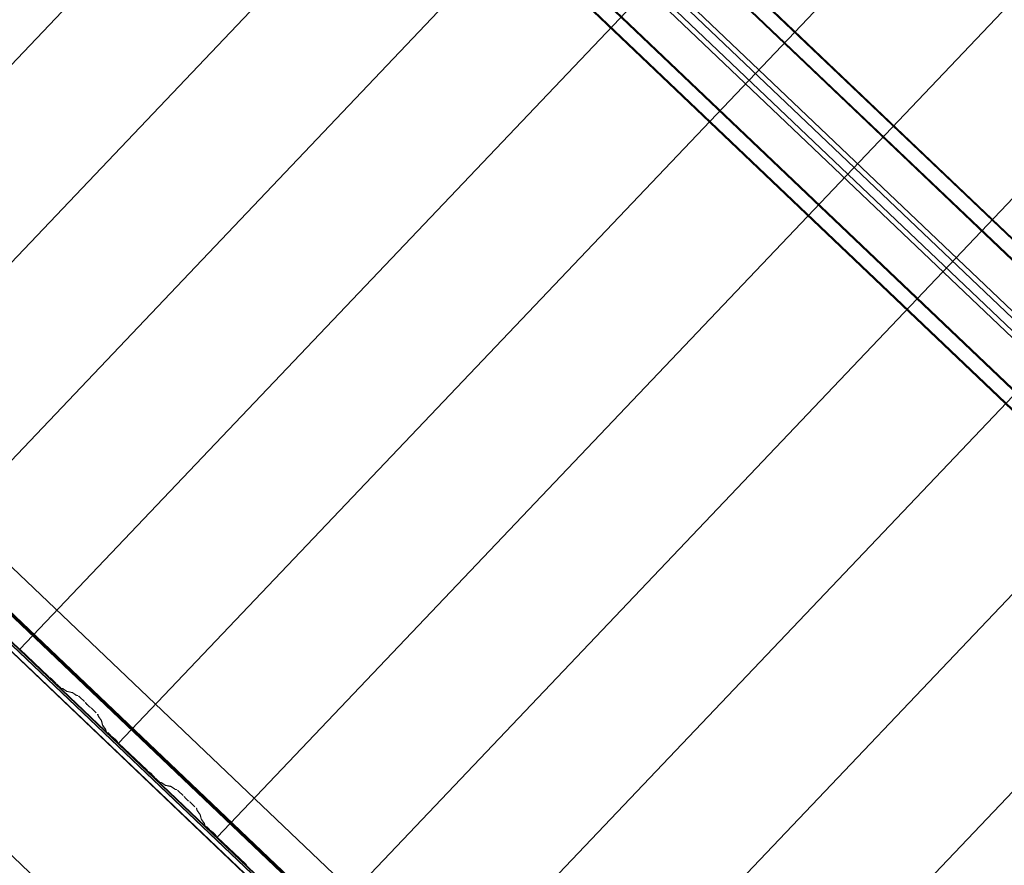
# Model space of a CAD drawing. Header units: metres. Extents: x 32343131.6 to 32343183.7, y 5699223.3 to 5699275.1.
# Tile 42 of 190: x 32343144.6 to 32343147.3, y 5699244.9 to 5699247.2. Entities that reach past the tile are written whole.
import ezdxf

# ---------------------------------------------------------------- set-up
doc = ezdxf.new("R2010")
doc.units = ezdxf.units.M
for name, color, linetype, lineweight in [('0-1', 7, 'Continuous', 5), ('A-ANNO-DIMS', 7, 'Continuous', 9), ('A-ANNO-DIMS-50', 7, 'Continuous', 9)]:
    doc.layers.add(name, color=color, linetype=linetype, lineweight=lineweight)
for name, color, linetype, lineweight, true_color in [('A-ROOF-1', 7, 'Continuous', 5, 0xcccccc), ('E-POWR-CNDT-1', 5, 'Continuous', 70, 0x0000ff), ('S-BEAM-1', 7, 'Continuous', 5, 0xcccccc)]:
    doc.layers.add(name, color=color, linetype=linetype, lineweight=lineweight, true_color=true_color)
doc.styles.add('Arial', font='arial.ttf', dxfattribs={"height": 0.15})
doc.dimstyles.new('Blitzschutz', dxfattribs={"dimscale": 0.3048, "dimtxt": 0.153039, "dimasz": 0.492126, "dimexe": 0.393701, "dimexo": 0.0625, "dimgap": 0.287073, "dimtad": 1, "dimlfac": 100, "dimrnd": 0.01, "dimdsep": 46, "dimtxsty": 'Arial', "dimblk1": 'OBLIQUE', "dimblk2": 'OBLIQUE', "dimsah": 1, "dimcen": 0.09, "dimdle": 0.393701, "dimadec": 0, "dimazin": 0, "dimtfac": 1, "dimtdec": 4, "dimtix": 1, "dimtmove": 0, "dimatfit": 3, "dimfxl": 0.393701, "dimfxlon": 1, "dimtvp": 1, "dimtfill": 1, "dimtolj": 1, "dimtzin": 0, "dimarcsym": 2})

# ---------------------------------------------------------------- blocks, each defined once
blk = doc.blocks.new('Ortgang Hochpunkt - Ortgang Hochpunkt-3544340-TGA_190_LP5_GR_DA-TGA-01_G_')
at = {"layer": 'A-ROOF-1'}
for p, q in [((89.4753, -25.0355), (54.6993, 8.0497)), ((89.3588, -25.1579), (54.5828, 7.9273)), ((54.5837, 7.9281), (89.3597, -25.1571)), ((89.4753, -25.0355), (54.8986, 7.8602)), ((69.0625, -5.8293), (63.2783, -0.3263)), ((69.0591, -5.8251), (63.2827, -0.3295)), ((69.0527, -5.8128), (63.2944, -0.3344)), ((69.0518, -5.8107), (63.2966, -0.3353))]:
    blk.add_line(p, q, dxfattribs=at)
blk = doc.blocks.new('HEB Träger - 3883409-TGA_190_LP5_GR_DA-TGA-01_G_')
at = {"layer": 'S-BEAM-1'}
for p, q in [((91.234, -23.187), (56.458, 9.8982)), ((91.2355, -23.1853), (56.4595, 9.8999)), ((91.2055, -23.2169), (56.4295, 9.8683)), ((56.431, 9.8699), (91.207, -23.2153)), ((56.252, 9.6817), (91.028, -23.4035)), ((91.0295, -23.4018), (56.2535, 9.6834)), ((90.9995, -23.4334), (56.2235, 9.6518)), ((91.001, -23.4318), (56.2251, 9.6534)), ((70.8289, -3.9898), (65.0546, 1.5037)), ((70.8385, -3.9797), (65.0642, 1.5138)), ((70.802, -4.0181), (65.0277, 1.4754)), ((70.8116, -4.008), (65.0373, 1.4855))]:
    blk.add_line(p, q, dxfattribs=at)
blk = doc.blocks.new('ARC_190_LPX_FM_Stellplätze_rvt-1-TGA_190_LP5_GR_DA-TGA-01_G_')
at = {"layer": 'S-BEAM-1'}
for p, q in [((32343143.7757, 5699246.2722), (32343152.038, 5699254.9567)), ((32343143.7757, 5699246.2722), (32343152.038, 5699254.9567)), ((32343143.7757, 5699246.2721), (32343152.0379, 5699254.9566)), ((32343143.7757, 5699246.2721), (32343152.0379, 5699254.9566)), ((32343144.0473, 5699246.0136), (32343152.3096, 5699254.6981)), ((32343144.0473, 5699246.0136), (32343152.3096, 5699254.6981)), ((32343144.0474, 5699246.0137), (32343152.3097, 5699254.6982)), ((32343144.0474, 5699246.0137), (32343152.3097, 5699254.6982)), ((32343144.319, 5699245.7551), (32343152.5813, 5699254.4396)), ((32343144.319, 5699245.7551), (32343152.5813, 5699254.4396)), ((32343144.3191, 5699245.7552), (32343152.5814, 5699254.4397)), ((32343144.3191, 5699245.7552), (32343152.5814, 5699254.4397)), ((32343144.5907, 5699245.4966), (32343152.853, 5699254.1811)), ((32343144.5907, 5699245.4966), (32343152.853, 5699254.1811)), ((32343144.5908, 5699245.4967), (32343152.8531, 5699254.1812)), ((32343144.5908, 5699245.4967), (32343152.8531, 5699254.1812)), ((32343144.8624, 5699245.2381), (32343153.1247, 5699253.9227)), ((32343144.8624, 5699245.2381), (32343153.1247, 5699253.9227)), ((32343144.8625, 5699245.2382), (32343153.1248, 5699253.9228)), ((32343144.8625, 5699245.2382), (32343153.1248, 5699253.9228)), ((32343145.1341, 5699244.9797), (32343153.3964, 5699253.6642)), ((32343145.1341, 5699244.9797), (32343153.3964, 5699253.6642)), ((32343145.1342, 5699244.9798), (32343153.3965, 5699253.6643)), ((32343145.1342, 5699244.9798), (32343153.3965, 5699253.6643)), ((32343145.4058, 5699244.7212), (32343153.6681, 5699253.4057)), ((32343145.4058, 5699244.7212), (32343153.6681, 5699253.4057)), ((32343145.4059, 5699244.7213), (32343153.6681, 5699253.4058)), ((32343145.4059, 5699244.7213), (32343153.6681, 5699253.4058)), ((32343145.6775, 5699244.4627), (32343153.9397, 5699253.1472)), ((32343145.6775, 5699244.4627), (32343153.9397, 5699253.1472)), ((32343145.6776, 5699244.4628), (32343153.9398, 5699253.1473)), ((32343145.6776, 5699244.4628), (32343153.9398, 5699253.1473)), ((32343145.9492, 5699244.2043), (32343154.2115, 5699252.8888)), ((32343145.9492, 5699244.2043), (32343154.2115, 5699252.8888)), ((32343145.9492, 5699244.2042), (32343154.2114, 5699252.8887)), ((32343145.9492, 5699244.2042), (32343154.2114, 5699252.8887)), ((32343146.2208, 5699243.9458), (32343154.4831, 5699252.6303)), ((32343146.2208, 5699243.9458), (32343154.4831, 5699252.6303)), ((32343146.2209, 5699243.9459), (32343154.4832, 5699252.6304)), ((32343146.2209, 5699243.9459), (32343154.4832, 5699252.6304)), ((32343144.5908, 5699245.4967), (32343144.5907, 5699245.4966)), ((32343144.5907, 5699245.4966), (32343144.5908, 5699245.4967)), ((32343144.5907, 5699245.4966), (32343144.6695, 5699245.4216)), ((32343144.6696, 5699245.4217), (32343144.5908, 5699245.4967)), ((32343144.6776, 5699245.4151), (32343144.6728, 5699245.4189)), ((32343144.6735, 5699245.4181), (32343144.6783, 5699245.4143)), ((32343144.6844, 5699245.4085), (32343144.6884, 5699245.4039)), ((32343144.6893, 5699245.4033), (32343144.6852, 5699245.4078)), ((32343144.6921, 5699245.4001), (32343144.6997, 5699245.393)), ((32343144.6998, 5699245.3931), (32343144.6922, 5699245.4002)), ((32343144.7088, 5699245.3884), (32343144.7044, 5699245.3893)), ((32343144.7054, 5699245.3883), (32343144.7099, 5699245.3874)), ((32343144.719, 5699245.3812), (32343144.7098, 5699245.3878)), ((32343144.7107, 5699245.3869), (32343144.7199, 5699245.3802)), ((32343144.7343, 5699245.3778), (32343144.7198, 5699245.3807)), ((32343144.7209, 5699245.3797), (32343144.7354, 5699245.3767)), ((32343144.7445, 5699245.3705), (32343144.7353, 5699245.3772)), ((32343144.7361, 5699245.3763), (32343144.7454, 5699245.3696)), ((32343144.7502, 5699245.3691), (32343144.7453, 5699245.3701)), ((32343144.7464, 5699245.369), (32343144.7513, 5699245.368)), ((32343144.7559, 5699245.3642), (32343144.7682, 5699245.3525)), ((32343144.7683, 5699245.3526), (32343144.756, 5699245.3643)), ((32343144.7717, 5699245.3489), (32343144.7735, 5699245.3467)), ((32343144.7744, 5699245.3459), (32343144.7726, 5699245.3481)), ((32343144.7839, 5699245.3374), (32343144.7816, 5699245.3391)), ((32343144.7824, 5699245.3382), (32343144.7847, 5699245.3365)), ((32343144.8009, 5699245.3216), (32343144.7885, 5699245.3334)), ((32343144.7885, 5699245.3333), (32343144.8008, 5699245.3216)), ((32343144.8048, 5699245.3171), (32343144.806, 5699245.3122)), ((32343144.8071, 5699245.3112), (32343144.8059, 5699245.3161)), ((32343144.8067, 5699245.3113), (32343144.8138, 5699245.3024)), ((32343144.8147, 5699245.3016), (32343144.8076, 5699245.3105)), ((32343144.8143, 5699245.3016), (32343144.8179, 5699245.2873)), ((32343144.819, 5699245.2863), (32343144.8154, 5699245.3006)), ((32343144.8185, 5699245.2864), (32343144.8257, 5699245.2775)), ((32343144.8266, 5699245.2767), (32343144.8195, 5699245.2856)), ((32343144.8262, 5699245.2767), (32343144.8273, 5699245.2723)), ((32343144.8284, 5699245.2713), (32343144.8273, 5699245.2757)), ((32343144.8323, 5699245.2668), (32343144.8398, 5699245.2597)), ((32343144.8399, 5699245.2598), (32343144.8324, 5699245.2669)), ((32343144.8478, 5699245.2531), (32343144.8431, 5699245.2569)), ((32343144.8438, 5699245.2561), (32343144.8485, 5699245.2523)), ((32343144.8547, 5699245.2465), (32343144.8587, 5699245.2419)), ((32343144.8595, 5699245.2413), (32343144.8555, 5699245.2458)), ((32343144.8625, 5699245.2382), (32343144.8624, 5699245.2381)), ((32343144.8624, 5699245.2381), (32343144.8625, 5699245.2382)), ((32343144.8624, 5699245.2381), (32343144.9412, 5699245.1632)), ((32343144.9413, 5699245.1633), (32343144.8625, 5699245.2382)), ((32343144.9492, 5699245.1566), (32343144.9445, 5699245.1604)), ((32343144.9452, 5699245.1596), (32343144.95, 5699245.1558)), ((32343144.9561, 5699245.15), (32343144.9601, 5699245.1454)), ((32343144.961, 5699245.1448), (32343144.9569, 5699245.1493)), ((32343144.9638, 5699245.1416), (32343144.9713, 5699245.1345)), ((32343144.9714, 5699245.1346), (32343144.9639, 5699245.1417)), ((32343144.9805, 5699245.1299), (32343144.9761, 5699245.1308)), ((32343144.9771, 5699245.1298), (32343144.9816, 5699245.1289)), ((32343144.9907, 5699245.1227), (32343144.9815, 5699245.1293)), ((32343144.9824, 5699245.1284), (32343144.9916, 5699245.1218)), ((32343145.006, 5699245.1193), (32343144.9915, 5699245.1222)), ((32343144.9926, 5699245.1212), (32343145.007, 5699245.1182)), ((32343145.0162, 5699245.112), (32343145.007, 5699245.1187)), ((32343145.0078, 5699245.1178), (32343145.017, 5699245.1111)), ((32343145.0219, 5699245.1106), (32343145.017, 5699245.1116)), ((32343145.018, 5699245.1105), (32343145.023, 5699245.1095)), ((32343145.0276, 5699245.1058), (32343145.0399, 5699245.094)), ((32343145.04, 5699245.0941), (32343145.0277, 5699245.1059)), ((32343145.0434, 5699245.0905), (32343145.0451, 5699245.0883)), ((32343145.0461, 5699245.0875), (32343145.0443, 5699245.0897)), ((32343145.0556, 5699245.079), (32343145.0533, 5699245.0806)), ((32343145.0541, 5699245.0797), (32343145.0564, 5699245.078)), ((32343145.0601, 5699245.0748), (32343145.0725, 5699245.0631)), ((32343145.0726, 5699245.0632), (32343145.0602, 5699245.0749)), ((32343145.0765, 5699245.0587), (32343145.0777, 5699245.0538)), ((32343145.0788, 5699245.0528), (32343145.0776, 5699245.0576)), ((32343145.0783, 5699245.0528), (32343145.0854, 5699245.0439)), ((32343145.0864, 5699245.0431), (32343145.0793, 5699245.052)), ((32343145.086, 5699245.0432), (32343145.0896, 5699245.0289)), ((32343145.0907, 5699245.0278), (32343145.087, 5699245.0422)), ((32343145.0902, 5699245.0279), (32343145.0973, 5699245.019)), ((32343145.0983, 5699245.0182), (32343145.0912, 5699245.0271)), ((32343145.0978, 5699245.0183), (32343145.099, 5699245.0139)), ((32343145.1001, 5699245.0128), (32343145.0989, 5699245.0172)), ((32343145.104, 5699245.0083), (32343145.1115, 5699245.0012)), ((32343145.1116, 5699245.0013), (32343145.1041, 5699245.0084)), ((32343145.1195, 5699244.9947), (32343145.1147, 5699244.9985)), ((32343145.1155, 5699244.9977), (32343145.1202, 5699244.9939)), ((32343145.1264, 5699244.988), (32343145.1304, 5699244.9835)), ((32343145.1312, 5699244.9828), (32343145.1272, 5699244.9874)), ((32343145.1342, 5699244.9798), (32343145.1341, 5699244.9797)), ((32343145.1341, 5699244.9797), (32343145.1342, 5699244.9798)), ((32343145.1341, 5699244.9797), (32343145.2129, 5699244.9047)), ((32343145.213, 5699244.9048), (32343145.1342, 5699244.9798))]:
    blk.add_line(p, q, dxfattribs=at)
for centre, major_axis, ratio, start_param, end_param in [((32343144.67, 5699245.4221), (-0.00543, 0.00517), 0.087156, 1.570796, 2.355306), ((32343144.67, 5699245.4221), (-0.00435, 0.00414), 0.087156, 1.570796, 2.355302), ((32343144.6811, 5699245.4111), (-0.00543, 0.00517), 0.087156, 3.927883, 5.496893), ((32343144.6811, 5699245.4111), (-0.00435, 0.00414), 0.087155, 3.927881, 5.496896), ((32343144.6926, 5699245.4006), (-0.00543, 0.00517), 0.087156, 0.78629, 1.570796), ((32343144.6926, 5699245.4006), (-0.00435, 0.00414), 0.087156, 0.786289, 1.570796), ((32343144.7001, 5699245.3934), (-0.00543, 0.00517), 0.087156, 1.570796, 3.003603), ((32343144.7001, 5699245.3934), (-0.00435, 0.00414), 0.087156, 1.570797, 3.003604), ((32343144.7141, 5699245.3832), (-0.00543, 0.00517), 0.087156, 5.711273, 6.145194), ((32343144.7141, 5699245.3832), (-0.00435, 0.00414), 0.087156, 5.711275, 6.145197), ((32343144.7156, 5699245.3848), (-0.00435, 0.00414), 0.087156, 2.569675, 3.003604), ((32343144.7156, 5699245.3848), (-0.00543, 0.00517), 0.087156, 2.56968, 3.003607), ((32343144.7396, 5699245.3726), (-0.00543, 0.00517), 0.087156, 5.711273, 6.145194), ((32343144.7396, 5699245.3726), (-0.00435, 0.00414), 0.087156, 5.711277, 6.145196), ((32343144.741, 5699245.3742), (-0.00435, 0.00414), 0.087156, 2.569674, 3.003604), ((32343144.741, 5699245.3742), (-0.00543, 0.00517), 0.087156, 2.56968, 3.003607), ((32343144.7555, 5699245.3639), (-0.00543, 0.00517), 0.087156, 4.712389, 6.145195), ((32343144.7555, 5699245.3639), (-0.00435, 0.00414), 0.087155, 4.712389, 6.145197), ((32343144.7679, 5699245.3521), (-0.00435, 0.00414), 0.087156, 3.741007, 4.712389), ((32343144.7679, 5699245.3521), (-0.00543, 0.00517), 0.087155, 3.74101, 4.712389), ((32343144.7782, 5699245.3427), (-0.00543, 0.00517), 0.087156, 0.599417, 2.542175), ((32343144.7782, 5699245.3427), (-0.00435, 0.00414), 0.087156, 0.599418, 2.542175), ((32343144.7881, 5699245.3329), (-0.00543, 0.00517), 0.087156, 4.712389, 5.683773), ((32343144.7881, 5699245.3329), (-0.00435, 0.00414), 0.087156, 4.712389, 5.683768), ((32343144.8004, 5699245.3212), (-0.00435, 0.00414), 0.087156, 3.279585, 4.712389), ((32343144.8004, 5699245.3212), (-0.00543, 0.00517), 0.087156, 3.279581, 4.712389), ((32343144.8115, 5699245.3072), (-0.00543, 0.00517), 0.087156, 0.137989, 0.571916), ((32343144.8115, 5699245.3072), (-0.00435, 0.00414), 0.087156, 0.137991, 0.571912), ((32343144.8099, 5699245.3057), (-0.00435, 0.00414), 0.087155, 3.279582, 3.713505), ((32343144.8099, 5699245.3057), (-0.00543, 0.00517), 0.087156, 3.279581, 3.713503), ((32343144.8234, 5699245.2823), (-0.00543, 0.00517), 0.087156, 0.137989, 0.571913), ((32343144.8234, 5699245.2823), (-0.00435, 0.00414), 0.087156, 0.13799, 0.571912), ((32343144.8218, 5699245.2808), (-0.00435, 0.00414), 0.087156, 3.27958, 3.713505), ((32343144.8218, 5699245.2808), (-0.00543, 0.00517), 0.087156, 3.279581, 3.713505), ((32343144.8327, 5699245.2673), (-0.00543, 0.00517), 0.087156, 0.137989, 1.570796), ((32343144.8327, 5699245.2673), (-0.00435, 0.00414), 0.087156, 0.137991, 1.570796), ((32343144.8402, 5699245.2601), (-0.00543, 0.00517), 0.087156, 1.570796, 2.355307), ((32343144.8402, 5699245.2601), (-0.00435, 0.00414), 0.087155, 1.570797, 2.355303), ((32343144.8513, 5699245.2492), (-0.00543, 0.00517), 0.087156, 3.927882, 5.496895), ((32343144.8513, 5699245.2492), (-0.00435, 0.00414), 0.087156, 3.927883, 5.496895), ((32343144.8629, 5699245.2386), (-0.00543, 0.00517), 0.087156, 0.786289, 1.570796), ((32343144.8629, 5699245.2386), (-0.00435, 0.00414), 0.087156, 0.78629, 1.570796), ((32343144.9417, 5699245.1636), (-0.00543, 0.00517), 0.087156, 1.570796, 2.355306), ((32343144.9417, 5699245.1636), (-0.00435, 0.00414), 0.087156, 1.570796, 2.355302), ((32343144.9528, 5699245.1527), (-0.00543, 0.00517), 0.087156, 3.927883, 5.496894), ((32343144.9528, 5699245.1527), (-0.00435, 0.00414), 0.087156, 3.927885, 5.496896), ((32343144.9643, 5699245.1421), (-0.00543, 0.00517), 0.087156, 0.78629, 1.570796), ((32343144.9643, 5699245.1421), (-0.00435, 0.00414), 0.087156, 0.786288, 1.570796), ((32343144.9718, 5699245.135), (-0.00543, 0.00517), 0.087156, 1.570797, 3.003607), ((32343144.9718, 5699245.135), (-0.00435, 0.00414), 0.087155, 1.570796, 3.003604), ((32343144.9858, 5699245.1247), (-0.00543, 0.00517), 0.087156, 5.711273, 6.145194), ((32343144.9858, 5699245.1247), (-0.00435, 0.00414), 0.087156, 5.711276, 6.145196), ((32343144.9872, 5699245.1264), (-0.00435, 0.00414), 0.087156, 2.569683, 3.003604), ((32343144.9872, 5699245.1264), (-0.00543, 0.00517), 0.087156, 2.569681, 3.003603), ((32343145.0113, 5699245.1141), (-0.00543, 0.00517), 0.087156, 5.711273, 6.145194), ((32343145.0113, 5699245.1141), (-0.00435, 0.00414), 0.087156, 5.711277, 6.145196), ((32343145.0127, 5699245.1157), (-0.00435, 0.00414), 0.087156, 2.569684, 3.003604), ((32343145.0127, 5699245.1157), (-0.00543, 0.00517), 0.087156, 2.569681, 3.003603), ((32343145.0272, 5699245.1054), (-0.00543, 0.00517), 0.087156, 4.712389, 6.145196), ((32343145.0272, 5699245.1054), (-0.00435, 0.00414), 0.087156, 4.712389, 6.145196), ((32343145.0396, 5699245.0937), (-0.00435, 0.00414), 0.087156, 3.741007, 4.712389), ((32343145.0396, 5699245.0937), (-0.00543, 0.00517), 0.087156, 3.74101, 4.712389), ((32343145.0499, 5699245.0843), (-0.00543, 0.00517), 0.087156, 0.599417, 2.542172), ((32343145.0499, 5699245.0843), (-0.00435, 0.00414), 0.087156, 0.599417, 2.542175), ((32343145.0598, 5699245.0744), (-0.00543, 0.00517), 0.087156, 4.712389, 5.683769), ((32343145.0598, 5699245.0744), (-0.00435, 0.00414), 0.087156, 4.712389, 5.683768), ((32343145.0721, 5699245.0627), (-0.00435, 0.00414), 0.087156, 3.279584, 4.712389), ((32343145.0721, 5699245.0627), (-0.00543, 0.00517), 0.087156, 3.279581, 4.712389), ((32343145.0832, 5699245.0487), (-0.00543, 0.00517), 0.087156, 0.137989, 0.571915), ((32343145.0832, 5699245.0487), (-0.00435, 0.00414), 0.087156, 0.137993, 0.571912), ((32343145.0816, 5699245.0472), (-0.00435, 0.00414), 0.087156, 3.279578, 3.713505), ((32343145.0816, 5699245.0472), (-0.00543, 0.00517), 0.087156, 3.279581, 3.713502), ((32343145.095, 5699245.0238), (-0.00543, 0.00517), 0.087156, 0.137989, 0.57191), ((32343145.095, 5699245.0238), (-0.00435, 0.00414), 0.087155, 0.137995, 0.571912), ((32343145.0935, 5699245.0223), (-0.00435, 0.00414), 0.087156, 3.279579, 3.713505), ((32343145.0935, 5699245.0223), (-0.00543, 0.00517), 0.087156, 3.279582, 3.713506), ((32343145.1044, 5699245.0088), (-0.00543, 0.00517), 0.087156, 0.137989, 1.570796), ((32343145.1044, 5699245.0088), (-0.00435, 0.00414), 0.087156, 0.137991, 1.570796), ((32343145.1119, 5699245.0017), (-0.00543, 0.00517), 0.087156, 1.570796, 2.355307), ((32343145.1119, 5699245.0017), (-0.00435, 0.00414), 0.087156, 1.570797, 2.355303), ((32343145.123, 5699244.9907), (-0.00543, 0.00517), 0.087156, 3.927882, 5.496895), ((32343145.123, 5699244.9907), (-0.00435, 0.00414), 0.087156, 3.927882, 5.496895), ((32343145.1345, 5699244.9801), (-0.00543, 0.00517), 0.087156, 0.78629, 1.570796), ((32343145.1345, 5699244.9801), (-0.00435, 0.00414), 0.087156, 0.786288, 1.570796), ((32343145.2134, 5699244.9052), (-0.00543, 0.00517), 0.087156, 1.570797, 2.355305), ((32343145.2134, 5699244.9052), (-0.00435, 0.00414), 0.087156, 1.570797, 2.355302)]:
    blk.add_ellipse(centre, major_axis=major_axis, ratio=ratio, start_param=start_param, end_param=end_param, dxfattribs=at)
at = {"layer": 'A-ROOF-1'}
blk.add_blockref('Ortgang Hochpunkt - Ortgang Hochpunkt-3544340-TGA_190_LP5_GR_DA-TGA-01_G_', (32343077.7673, 5699249.1855), dxfattribs=at)
at = {"layer": 'S-BEAM-1'}
blk.add_blockref('HEB Träger - 3883409-TGA_190_LP5_GR_DA-TGA-01_G_', (32343077.7673, 5699249.1855), dxfattribs=at)
blk = doc.blocks.new('DIMBLOCK6-TGA_190_LP5_GR_DA-TGA-01_G_')
at = {"layer": 'A-ANNO-DIMS-50', "transparency": 16777216}
for p, q in [((32343140.75, 5699248.5613), (32343140.8327, 5699248.6482)), ((32343140.75, 5699248.5613), (32343140.6673, 5699248.4744)), ((32343146.546, 5699243.0471), (32343140.75, 5699248.5613)), ((32343146.546, 5699243.0471), (32343146.6287, 5699243.134)), ((32343146.546, 5699243.0471), (32343146.4633, 5699242.9602))]:
    blk.add_line(p, q, dxfattribs=at)
at = {"layer": 'A-ANNO-DIMS-50', "lineweight": 35, "transparency": 16777216}
for p, q in [((32343140.75, 5699248.5613), (32343140.644, 5699248.5587)), ((32343140.75, 5699248.5613), (32343140.856, 5699248.5639)), ((32343146.546, 5699243.0471), (32343146.44, 5699243.0445)), ((32343146.546, 5699243.0471), (32343146.652, 5699243.0497))]:
    blk.add_line(p, q, dxfattribs=at)
at = {"layer": 'A-ANNO-DIMS-50', "color": 0, "transparency": 16777216, "insert": (32343143.7017, 5699245.3636), "char_height": 0.15, "width": 0.822172, "attachment_point": 1, "rotation": 136.4273, "line_spacing_factor": 0.941778, "style": 'Arial', "bg_fill": 3, "box_fill_scale": 1.25, "bg_fill_color": 256, "bg_fill_true_color": 13158600, "bg_fill_transparency": 0}
blk.add_mtext('800 cm', dxfattribs=at)
blk = doc.blocks.new('_Oblique')
at = {"color": 0, "linetype": 'ByBlock', "lineweight": -2}
blk.add_line((-0.5, -0.5), (0.5, 0.5), dxfattribs=at)
blk = doc.blocks.new('DIMBLOCK10-TGA_190_LP5_GR_DA-TGA-01_G_')
at = {"layer": 'A-ANNO-DIMS-50', "transparency": 16777216}
for p, q in [((32343140.4054, 5699248.199), (32343140.4881, 5699248.286)), ((32343140.4054, 5699248.199), (32343140.3226, 5699248.1121)), ((32343149.0994, 5699239.9277), (32343140.4054, 5699248.199)), ((32343149.0994, 5699239.9277), (32343149.1821, 5699240.0147)), ((32343149.0994, 5699239.9277), (32343149.0166, 5699239.8408))]:
    blk.add_line(p, q, dxfattribs=at)
at = {"layer": 'A-ANNO-DIMS-50', "lineweight": 35, "transparency": 16777216}
for p, q in [((32343140.4054, 5699248.199), (32343140.2993, 5699248.1964)), ((32343140.4054, 5699248.199), (32343140.5114, 5699248.2017)), ((32343149.0994, 5699239.9277), (32343149.2054, 5699239.9304)), ((32343149.0994, 5699239.9277), (32343148.9933, 5699239.9251))]:
    blk.add_line(p, q, dxfattribs=at)
at = {"layer": 'A-ANNO-DIMS-50', "color": 0, "transparency": 16777216, "insert": (32343144.8478, 5699243.583), "char_height": 0.15, "width": 0.960613, "attachment_point": 1, "rotation": 136.4273, "line_spacing_factor": 0.941778, "style": 'Arial', "bg_fill": 3, "box_fill_scale": 1.25, "bg_fill_color": 256, "bg_fill_true_color": 13158600, "bg_fill_transparency": 0}
blk.add_mtext('1200 cm', dxfattribs=at)

msp = doc.modelspace()

# ---------------------------------------------------------------- linework, layer by layer
at = {"layer": 'E-POWR-CNDT-1'}
msp.add_line((32343141.12692, 5699248.86681), (32343149.73039, 5699240.68161), dxfattribs=at)

# ---------------------------------------------------------------- block references
at = {"layer": '0-1'}
msp.add_blockref('ARC_190_LPX_FM_Stellplätze_rvt-1-TGA_190_LP5_GR_DA-TGA-01_G_', (0, 0), dxfattribs=at)

# ---------------------------------------------------------------- next in the draw order: dimensions: what is measured, and where the dimension line sits
at = {"layer": 'A-ANNO-DIMS'}
dim = msp.add_linear_dim(base=(32343140.75, 5699248.5613), p1=(32343146.62871, 5699243.13404), p2=(32343140.83271, 5699248.64824), angle=316.42726, dimstyle='Blitzschutz', override={"dimpost": '<> cm', "dimfxl": 8}, dxfattribs=at)
dim.commit()
dim.dimension.update_dxf_attribs({"geometry": 'DIMBLOCK6-TGA_190_LP5_GR_DA-TGA-01_G_', "text_midpoint": (32343143.7611, 5699245.92308)})

# ---------------------------------------------------------------- next in the draw order: dimensions: what is measured, and where the dimension line sits
dim = msp.add_linear_dim(base=(32343140.40536, 5699248.19905), p1=(32343149.18207, 5699240.01469), p2=(32343140.48808, 5699248.28599), angle=316.42726, dimstyle='Blitzschutz', override={"dimpost": '<> cm', "dimfxl": 11.999999}, dxfattribs=at)
dim.commit()
dim.dimension.update_dxf_attribs({"geometry": 'DIMBLOCK10-TGA_190_LP5_GR_DA-TGA-01_G_', "text_midpoint": (32343144.86546, 5699244.18228)})

doc.saveas('drawing.dxf')
